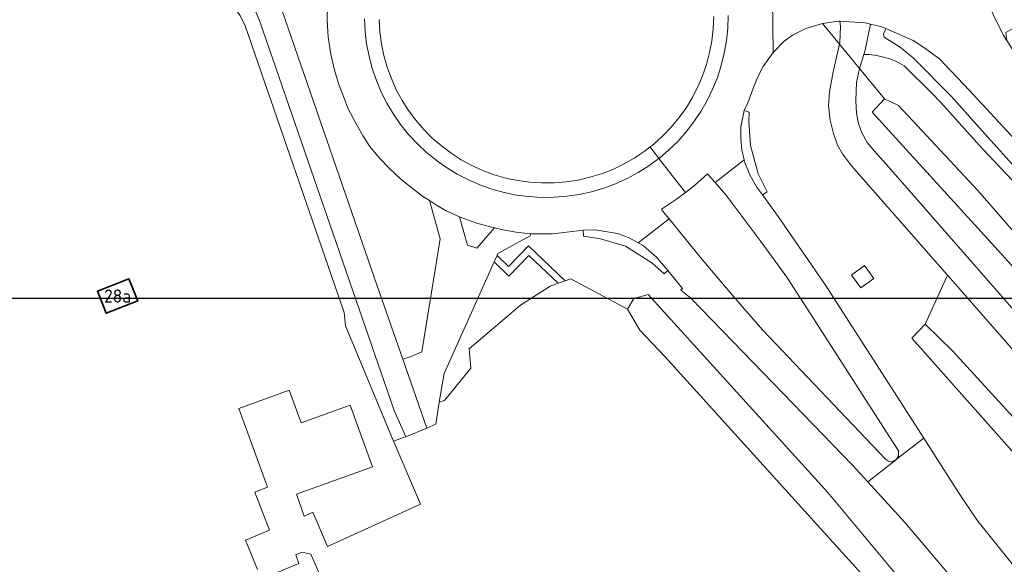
# Model space of a CAD drawing. Header units: metres. Extents: x 247853 to 249526, y 479948 to 481290.
# Tile 5 of 32: x 248632 to 248767, y 480311 to 480386. Entities that reach past the tile are written whole.
import ezdxf
from ezdxf.enums import TextEntityAlignment as Align

# ---------------------------------------------------------------- set-up
doc = ezdxf.new("R2010")
doc.units = ezdxf.units.M
for name, color, linetype, lineweight in [('B-XX-GR-GROENVOORZIENING-GV', 80, 'Continuous', 18), ('B-XX-OG-BEBOUWING-GV', 7, 'Continuous', 35), ('B-XX-OG-BEBOUWING-T18', 10, 'Continuous', 18), ('B-XX-OG-TERREIN_ERF-GV', 7, 'Continuous', 18), ('B-XX-OG-WATER_SLOOT-GV', 120, 'Continuous', 18), ('B-XX-VH-ONVERHARD-GV', 252, 'Continuous', 18), ('B-XX-VH-VERHARDING_ASFALT-GV', 252, 'Continuous', 18), ('B-XX-VH-VERHARDING_BEDRIJFSVLOERPLAAT-GV', 252, 'Continuous', 18), ('B-XX-VH-VERHARDING_BETON-GV', 252, 'Continuous', 18), ('B-XX-VH-VERHARDING_BETONSTRAATSTEEN-GV', 252, 'Continuous', 18), ('B-XX-VH-VERHARDING_GESLOTEN-GV', 252, 'Continuous', 18), ('B-XX-VH-VERHARDING_GRASBETONSTEEN-GV', 70, 'Continuous', 18), ('B-XX-VH-VERHARDING_OPEN-GV', 252, 'Continuous', 18), ('B-XX-VH-VERHARDING_TEGEL-GV', 252, 'Continuous', 18), ('N-BH-KL-ET_LS_OV_LICHTMAST-S', 7, 'Continuous', 25)]:
    doc.layers.add(name, color=color, linetype=linetype, lineweight=lineweight)
doc.styles.add('NLCS-ISO-M-T18', font='NLCS-ISO.ttf', dxfattribs={"height": 1.8})

msp = doc.modelspace()

# ---------------------------------------------------------------- linework, layer by layer
at = {"layer": 'B-XX-GR-GROENVOORZIENING-GV'}
for points in [[(248668.353, 480387.21), (248681.45, 480349.301), (248684.917, 480339.392), (248686.058, 480339.797), (248687.506, 480340.395), (248690.004, 480355.897), (248688.537, 480361.108), (248687.608, 480361.737), (248685.991, 480362.941), (248684.56, 480364.11), (248683.082, 480365.498), (248681.699, 480366.944), (248680.385, 480368.499), (248679.484, 480369.913), (248678.442, 480371.704), (248677.387, 480373.772), (248676.849, 480375.13), (248676.144, 480376.995), (248675.544, 480378.96), (248675.027, 480381.16), (248674.692, 480383.464), (248674.533, 480385.832), (248674.566, 480387.788)], [(248681.649, 480385.882), (248681.748, 480384.227), (248681.966, 480382.584), (248682.303, 480380.961), (248682.756, 480379.367), (248683.323, 480377.809), (248684.002, 480376.297), (248684.788, 480374.838), (248685.677, 480373.439), (248686.666, 480372.109), (248687.748, 480370.853), (248688.918, 480369.679), (248690.169, 480368.593), (248691.497, 480367.6), (248692.892, 480366.705), (248694.349, 480365.914), (248695.858, 480365.23), (248697.414, 480364.658), (248699.007, 480364.199), (248700.628, 480363.857), (248702.271, 480363.632), (248703.925, 480363.528), (248705.582, 480363.543), (248707.234, 480363.678), (248708.872, 480363.932), (248710.487, 480364.304), (248712.072, 480364.792), (248713.616, 480365.393), (248715.113, 480366.104), (248716.555, 480366.921), (248717.934, 480367.841), (248718.729, 480368.459), (248719.243, 480368.858), (248720.475, 480369.967), (248721.623, 480371.163), (248722.682, 480372.438), (248723.646, 480373.786), (248724.509, 480375.201), (248725.269, 480376.674), (248725.919, 480378.199), (248726.458, 480379.766), (248726.882, 480381.369), (248727.189, 480382.998), (248727.377, 480384.644), (248727.446, 480386.3)], [(248770.043, 480324.808), (248754.53, 480342.29), (248756.369, 480344.192), (248759.431, 480350.919), (248746.282, 480365.883), (248745.08, 480367.507), (248744.365, 480368.684), (248743.805, 480370.313), (248743.351, 480372.119), (248743.165, 480374.08), (248743.281, 480376.016), (248743.782, 480378.757), (248744.634, 480382.529), (248742.3, 480385.352), (248740.047, 480384.673), (248738.219, 480383.758), (248737.072, 480382.953), (248735.566, 480381.409), (248734.202, 480379.456), (248733.489, 480378.046), (248732.806, 480376.374), (248732.085, 480374.514), (248731.614, 480373.464), (248732.297, 480373.226), (248732.221, 480371.962), (248732.451, 480368.646), (248733.523, 480364.765), (248734.77, 480362.337), (248734.09, 480361.891), (248736.24, 480358.944), (248742.733, 480349.542), (248756.166, 480328.617), (248760.944, 480321.173), (248763.451, 480317.422), (248777.422, 480299.932)], [(248747.983, 480381.126), (248747.465, 480379.491), (248747.399, 480379.186), (248750.822, 480375.048), (248752.729, 480374.133), (248763.584, 480362.495), (248786.152, 480336.554), (248796.598, 480323.826), (248805.256, 480312.563), (248810.979, 480304.775), (248813.995, 480300.671), (248818.325, 480294.623), (248818.658, 480294.147), (248820.212, 480293.749), (248825.854, 480292.508)], [(248807.851, 480302.914), (248798.771, 480315.585), (248783.704, 480334.7), (248767.754, 480352.711), (248749.096, 480373.203), (248750.822, 480375.048), (248747.399, 480379.186), (248746.988, 480377.276), (248746.906, 480374.79), (248746.954, 480373.103), (248747.234, 480371.67), (248747.723, 480370.383), (248748.437, 480369.083), (248749.42, 480367.895), (248751.03, 480366.095), (248763.144, 480352.292), (248789.315, 480322.345), (248805.887, 480303.383)], [(248775.679, 480356.11), (248764.25, 480368.172), (248758.473, 480374.61), (248757.42, 480375.679), (248753.492, 480379.559)], [(248761.521, 480307.71), (248753.617, 480317.01), (248748.532, 480322.61), (248746.436, 480324.918), (248732.843, 480338.963), (248724.308, 480347.76), (248722.95, 480348.865), (248723.155, 480349.095), (248721.152, 480351.548), (248720.652, 480351.085), (248718.957, 480352.587), (248715.366, 480354.857), (248711.926, 480355.889), (248709.599, 480356.246), (248709.552, 480357.046), (248707.344, 480356.786), (248705.366, 480356.573), (248702.414, 480356.568), (248702.336, 480356.276), (248697.91, 480353.861), (248697.802, 480353.611), (248699.373, 480352.085), (248702.077, 480354.916), (248707.105, 480350.144), (248707.876, 480350.427), (248715.627, 480346.27), (248716.527, 480347.703), (248718.447, 480348.24), (248743.056, 480321.141), (248753.329, 480308.826)], [(248805.392, 480298.289), (248786.611, 480319.827), (248760.832, 480349.325), (248759.431, 480350.919), (248756.369, 480344.192), (248760.095, 480340.542), (248768.928, 480330.926), (248775.571, 480322.974), (248785.133, 480311.178)]]:
    msp.add_lwpolyline(points, dxfattribs=at)
for points in [[(248744.688, 480385.686), (248744.574, 480385.693), (248742.3, 480385.352), (248744.634, 480382.529), (248744.677, 480382.718), (248744.803, 480385.008)], [(248706.158, 480349.797), (248702.122, 480353.58), (248699.401, 480350.793), (248697.414, 480352.711), (248690.568, 480337.471), (248689.874, 480333.514), (248690.579, 480333.738), (248694.191, 480338.183), (248693.992, 480340.844), (248701.013, 480346.804), (248705.039, 480349.386)], [(248747.558, 480349.188), (248746.293, 480350.926), (248748.059, 480352.211), (248749.324, 480350.473)]]:
    msp.add_lwpolyline(points, close=True, dxfattribs=at)
msp.add_lwpolyline([(248753.492, 480379.559, 0.1368692), (248747.983, 480381.126)], format="xyb", dxfattribs=at)
at = {"layer": 'B-XX-OG-BEBOUWING-GV'}
msp.add_lwpolyline([(248643.124, 480348.714), (248644.316, 480345.694), (248648.616, 480347.391), (248647.423, 480350.411)], close=True, dxfattribs=at)
at = {"layer": 'B-XX-OG-TERREIN_ERF-GV'}
for points in [[(248665, 480310.6), (248663.378, 480314.622), (248666.633, 480315.989), (248664.633, 480321.211), (248666.361, 480321.897), (248662.473, 480332.666), (248669.358, 480335.152), (248670.965, 480330.702), (248677.706, 480333.137), (248680.757, 480324.692), (248670.33, 480320.927), (248671.389, 480317.922), (248672.578, 480318.456), (248674.318, 480314.407), (248674.598, 480313.754), (248687.332, 480319.568), (248683.789, 480327.778), (248683.618, 480328.189), (248677.056, 480343.989), (248676.883, 480345.777), (248663.306, 480385.026), (248662.647, 480386.455)], [(248750.708, 480306.642), (248720.768, 480339.779), (248717.33, 480343.385), (248715.627, 480346.27), (248707.876, 480350.427), (248707.105, 480350.144), (248706.158, 480349.797), (248705.039, 480349.386), (248701.013, 480346.804), (248693.992, 480340.844), (248694.191, 480338.183)], [(248676.715, 480302.547), (248672.31, 480312.71), (248671.096, 480313.008), (248670.871, 480312.91), (248670.24, 480312.636), (248670.676, 480311.465), (248666.939, 480309.872)]]:
    msp.add_lwpolyline(points, dxfattribs=at)
msp.add_lwpolyline([(248643.124, 480348.714), (248647.423, 480350.411), (248648.616, 480347.391), (248644.316, 480345.694)], close=True, dxfattribs=at)
at = {"layer": 'B-XX-OG-WATER_SLOOT-GV'}
msp.add_lwpolyline([(248810.979, 480304.775), (248805.256, 480312.563), (248796.598, 480323.826), (248786.152, 480336.554), (248763.584, 480362.495), (248752.729, 480374.133), (248750.822, 480375.048), (248749.096, 480373.203), (248767.754, 480352.711), (248783.704, 480334.7), (248798.771, 480315.585), (248807.851, 480302.914), (248808.913, 480302.215), (248809.434, 480301.898), (248811.372, 480303.487), (248811.147, 480304.388)], close=True, dxfattribs=at)
msp.add_lwpolyline([(248753.329, 480308.826), (248743.056, 480321.141), (248718.447, 480348.24), (248716.527, 480347.703), (248715.627, 480346.27), (248717.33, 480343.385), (248720.768, 480339.779), (248750.708, 480306.642)], dxfattribs=at)
at = {"layer": 'B-XX-VH-ONVERHARD-GV'}
msp.add_lwpolyline([(248758.368, 480380.478), (248756.344, 480381.99), (248754.733, 480383.038), (248750.979, 480384.677), (248750.677, 480383.911), (248750.777, 480383.466), (248752.966, 480382.119), (248754.739, 480380.672), (248759.931, 480375.39), (248764.514, 480370.236), (248770.004, 480364.183), (248776.423, 480357.581), (248776.957, 480357.253), (248778.65, 480358.767), (248771.61, 480366.27), (248762.446, 480376.169)], close=True, dxfattribs=at)
at = {"layer": 'B-XX-VH-VERHARDING_ASFALT-GV'}
for points in [[(248729.416, 480386.439), (248729.357, 480384.712), (248729.178, 480382.993), (248728.88, 480381.291), (248728.465, 480379.614), (248727.934, 480377.97), (248727.29, 480376.366), (248726.537, 480374.811), (248725.678, 480373.312), (248724.717, 480371.876), (248723.658, 480370.51), (248722.507, 480369.221), (248721.27, 480368.015), (248719.952, 480366.898), (248719.923, 480366.876), (248723.573, 480362.24), (248724.805, 480363.188), (248726.594, 480364.793), (248727.634, 480363.59), (248731.604, 480366.703), (248731.29, 480368.059), (248731.126, 480369.594), (248731.15, 480371.195), (248731.614, 480373.464), (248732.085, 480374.514), (248732.806, 480376.374), (248733.489, 480378.046), (248734.202, 480379.456), (248735.566, 480381.409), (248735.462, 480388.66)], [(248674.566, 480387.788), (248674.533, 480385.832), (248674.692, 480383.464), (248675.027, 480381.16), (248675.544, 480378.96), (248676.144, 480376.995), (248676.849, 480375.13), (248677.387, 480373.772), (248678.442, 480371.704), (248679.484, 480369.913), (248680.385, 480368.499), (248681.699, 480366.944), (248683.082, 480365.498), (248684.56, 480364.11), (248685.991, 480362.941), (248687.608, 480361.737), (248688.537, 480361.108), (248689.514, 480360.472), (248690.834, 480359.73), (248692.671, 480358.903), (248693.61, 480358.532), (248695.174, 480357.982), (248697.423, 480357.393), (248698.389, 480357.18), (248700.359, 480356.795), (248702.414, 480356.568), (248705.366, 480356.573), (248707.344, 480356.786), (248709.552, 480357.046), (248711.195, 480357.095), (248714.274, 480356.6), (248715.789, 480356.082), (248717.099, 480355.33), (248721.318, 480358.638), (248720.58, 480359.548), (248720.286, 480359.956), (248722.355, 480361.304), (248723.573, 480362.24), (248719.923, 480366.876), (248718.559, 480365.875), (248717.099, 480364.951), (248715.578, 480364.13), (248714.005, 480363.418), (248712.385, 480362.815), (248710.727, 480362.327), (248709.04, 480361.955), (248707.331, 480361.701), (248705.608, 480361.566), (248703.88, 480361.551), (248702.156, 480361.656), (248700.442, 480361.88), (248698.749, 480362.223), (248697.083, 480362.682), (248695.453, 480363.256), (248693.867, 480363.942), (248692.332, 480364.736), (248690.856, 480365.634), (248689.446, 480366.633), (248688.109, 480367.727), (248686.851, 480368.911), (248685.678, 480370.18), (248684.596, 480371.527), (248683.609, 480372.946), (248682.724, 480374.43), (248681.944, 480375.972), (248681.273, 480377.564), (248680.714, 480379.199), (248680.269, 480380.869), (248679.942, 480382.565), (248679.733, 480384.281), (248679.643, 480386.006)], [(248789.315, 480322.345), (248763.144, 480352.292), (248751.03, 480366.095), (248749.42, 480367.895), (248748.437, 480369.083), (248747.723, 480370.383), (248747.234, 480371.67), (248746.954, 480373.103), (248746.906, 480374.79), (248746.988, 480377.276), (248747.399, 480379.186), (248744.634, 480382.529), (248743.782, 480378.757), (248743.281, 480376.016), (248743.165, 480374.08), (248743.351, 480372.119), (248743.805, 480370.313), (248744.365, 480368.684), (248745.08, 480367.507), (248746.282, 480365.883), (248759.431, 480350.919), (248760.832, 480349.325), (248786.611, 480319.827)]]:
    msp.add_lwpolyline(points, dxfattribs=at)
for points in [[(248752.468, 480325.707), (248756.166, 480328.617), (248742.733, 480349.542), (248736.24, 480358.944), (248734.09, 480361.891), (248733.298, 480362.992), (248732.366, 480364.659), (248731.693, 480366.32), (248731.604, 480366.703), (248727.634, 480363.59), (248729.098, 480361.896), (248733.886, 480355.497), (248737.426, 480350.638), (248740.68, 480345.61), (248752.701, 480326.856), (248752.739, 480326.162)], [(248748.532, 480322.61), (248752.266, 480325.548), (248752.468, 480325.707), (248751.826, 480325.365), (248751.36, 480325.458), (248750.963, 480325.72), (248734.117, 480343.407), (248730.163, 480347.967), (248725.642, 480353.308), (248721.318, 480358.638), (248717.099, 480355.33), (248717.814, 480354.92), (248719.595, 480353.361), (248721.152, 480351.548), (248723.155, 480349.095), (248722.95, 480348.865), (248724.308, 480347.76), (248732.843, 480338.963), (248746.436, 480324.918)]]:
    msp.add_lwpolyline(points, close=True, dxfattribs=at)
at = {"layer": 'B-XX-VH-VERHARDING_BEDRIJFSVLOERPLAAT-GV'}
msp.add_lwpolyline([(248752.468, 480325.707), (248752.739, 480326.162), (248752.701, 480326.856), (248740.68, 480345.61), (248737.426, 480350.638), (248733.886, 480355.497), (248729.098, 480361.896), (248727.634, 480363.59), (248726.594, 480364.793), (248724.805, 480363.188), (248723.573, 480362.24), (248722.355, 480361.304), (248720.286, 480359.956), (248720.58, 480359.548), (248721.318, 480358.638), (248725.642, 480353.308), (248730.163, 480347.967), (248734.117, 480343.407), (248750.963, 480325.72), (248751.36, 480325.458), (248751.826, 480325.365)], close=True, dxfattribs=at)
at = {"layer": 'B-XX-VH-VERHARDING_BETON-GV'}
for points in [[(248731.604, 480366.703), (248731.693, 480366.32), (248732.366, 480364.659), (248733.298, 480362.992), (248734.09, 480361.891), (248734.77, 480362.337), (248733.523, 480364.765), (248732.451, 480368.646), (248732.221, 480371.962), (248732.297, 480373.226), (248731.614, 480373.464), (248731.15, 480371.195), (248731.126, 480369.594), (248731.29, 480368.059)], [(248721.152, 480351.548), (248719.595, 480353.361), (248717.814, 480354.92), (248717.099, 480355.33), (248715.789, 480356.082), (248714.274, 480356.6), (248711.195, 480357.095), (248709.552, 480357.046), (248709.599, 480356.246), (248711.926, 480355.889), (248715.366, 480354.857), (248718.957, 480352.587), (248720.652, 480351.085)]]:
    msp.add_lwpolyline(points, close=True, dxfattribs=at)
at = {"layer": 'B-XX-VH-VERHARDING_BETONSTRAATSTEEN-GV'}
for points in [[(248679.643, 480386.006), (248679.733, 480384.281), (248679.942, 480382.565), (248680.269, 480380.869), (248680.714, 480379.199), (248681.273, 480377.564), (248681.944, 480375.972), (248682.724, 480374.43), (248683.609, 480372.946), (248684.596, 480371.527), (248685.678, 480370.18), (248686.851, 480368.911), (248688.109, 480367.727), (248689.446, 480366.633), (248690.856, 480365.634), (248692.332, 480364.736), (248693.867, 480363.942), (248695.453, 480363.256), (248697.083, 480362.682), (248698.749, 480362.223), (248700.442, 480361.88), (248702.156, 480361.656), (248703.88, 480361.551), (248705.608, 480361.566), (248707.331, 480361.701), (248709.04, 480361.955), (248710.727, 480362.327), (248712.385, 480362.815), (248714.005, 480363.418), (248715.578, 480364.13), (248717.099, 480364.951), (248718.559, 480365.875), (248719.923, 480366.876), (248718.729, 480368.459), (248717.934, 480367.841), (248716.555, 480366.921), (248715.113, 480366.104), (248713.616, 480365.393), (248712.072, 480364.792), (248710.487, 480364.304), (248708.872, 480363.932), (248707.234, 480363.678), (248705.582, 480363.543), (248703.925, 480363.528), (248702.271, 480363.632), (248700.628, 480363.857), (248699.007, 480364.199), (248697.414, 480364.658), (248695.858, 480365.23), (248694.349, 480365.914), (248692.892, 480366.705), (248691.497, 480367.6), (248690.169, 480368.593), (248688.918, 480369.679), (248687.748, 480370.853), (248686.666, 480372.109), (248685.677, 480373.439), (248684.788, 480374.838), (248684.002, 480376.297), (248683.323, 480377.809), (248682.756, 480379.367), (248682.303, 480380.961), (248681.966, 480382.584), (248681.748, 480384.227), (248681.649, 480385.882)], [(248727.446, 480386.3), (248727.377, 480384.644), (248727.189, 480382.998), (248726.882, 480381.369), (248726.458, 480379.766), (248725.919, 480378.199), (248725.269, 480376.674), (248724.509, 480375.201), (248723.646, 480373.786), (248722.682, 480372.438), (248721.623, 480371.163), (248720.475, 480369.967), (248719.243, 480368.858), (248718.729, 480368.459), (248719.923, 480366.876), (248719.952, 480366.898), (248721.27, 480368.015), (248722.507, 480369.221), (248723.658, 480370.51), (248724.717, 480371.876), (248725.678, 480373.312), (248726.537, 480374.811), (248727.29, 480376.366), (248727.934, 480377.97), (248728.465, 480379.614), (248728.88, 480381.291), (248729.178, 480382.993), (248729.357, 480384.712), (248729.416, 480386.439)]]:
    msp.add_lwpolyline(points, dxfattribs=at)
msp.add_lwpolyline([(248747.558, 480349.188), (248749.324, 480350.473), (248748.059, 480352.211), (248746.293, 480350.926)], close=True, dxfattribs=at)
at = {"layer": 'B-XX-VH-VERHARDING_GESLOTEN-GV'}
for points in [[(248664.943, 480392.049), (248664.078, 480392.683), (248663.025, 480393.321), (248658.061, 480396.587), (248657.897, 480396.72), (248657.086, 480397.29), (248655.206, 480398.564), (248654.649, 480398.972), (248654.046, 480397.881), (248653, 480395.99), (248653.475, 480395.673), (248661.698, 480390.171), (248663.544, 480388.727), (248664.68, 480387.186), (248665.345, 480385.618), (248683.727, 480332.405), (248685.288, 480328.77), (248688.182, 480329.98), (248684.917, 480339.392), (248681.45, 480349.301), (248668.353, 480387.21), (248667.751, 480388.636), (248666.923, 480389.968), (248665.914, 480391.132)], [(248744.688, 480385.686), (248744.803, 480385.008), (248744.677, 480382.718), (248744.634, 480382.529), (248747.399, 480379.186), (248747.465, 480379.491), (248747.983, 480381.126), (248748.103, 480381.504), (248748.901, 480385.284), (248748.177, 480385.46)]]:
    msp.add_lwpolyline(points, close=True, dxfattribs=at)
for points in [[(248765.373, 480387.274), (248765.716, 480386.512), (248767.056, 480383.815), (248767.568, 480383.046), (248767.457, 480383.778), (248767.403, 480384.134), (248771.055, 480386.155), (248766.944, 480393.503)], [(248752.056, 480389.48), (248751.228, 480389.806), (248750.002, 480390.098), (248746.532, 480390.77), (248745.349, 480390.775), (248742.398, 480390.428), (248739.274, 480389.673), (248738.876, 480389.565), (248735.462, 480388.66), (248735.566, 480381.409), (248737.072, 480382.953), (248738.219, 480383.758), (248740.047, 480384.673), (248742.3, 480385.352), (248744.574, 480385.693), (248744.688, 480385.686), (248748.177, 480385.46), (248748.901, 480385.284), (248750.461, 480384.903), (248750.979, 480384.677)], [(248828.355, 480303.055), (248825.55, 480306.249), (248819.808, 480315.575), (248817.254, 480318.623), (248813.433, 480323.422), (248803.211, 480337.678), (248791.911, 480351.489), (248785.585, 480359.069), (248783.798, 480361.3), (248782.88, 480362.451), (248777.571, 480369.109), (248772.164, 480376.325), (248769.931, 480379.488), (248768.693, 480381.241), (248767.568, 480383.046), (248767.056, 480383.815), (248765.716, 480386.512), (248765.373, 480387.274)], [(248753.492, 480379.559), (248757.42, 480375.679), (248758.473, 480374.61), (248764.25, 480368.172), (248775.679, 480356.11), (248776.957, 480357.253), (248776.423, 480357.581), (248770.004, 480364.183), (248764.514, 480370.236), (248759.931, 480375.39), (248754.739, 480380.672), (248752.966, 480382.119), (248750.777, 480383.466), (248750.677, 480383.911), (248750.979, 480384.677), (248750.461, 480384.903), (248748.901, 480385.284), (248748.103, 480381.504), (248747.983, 480381.126)], [(248750.979, 480384.677), (248754.733, 480383.038), (248756.344, 480381.99), (248758.368, 480380.478), (248762.446, 480376.169), (248771.61, 480366.27), (248778.65, 480358.767), (248778.758, 480358.652), (248779.774, 480357.439), (248785.87, 480350.16), (248801.233, 480330.411), (248814.289, 480313.09), (248817.281, 480309.211)]]:
    msp.add_lwpolyline(points, dxfattribs=at)
msp.add_lwpolyline([(248747.983, 480381.126, -0.1368692), (248753.492, 480379.559)], format="xyb", dxfattribs=at)
at = {"layer": 'B-XX-VH-VERHARDING_GRASBETONSTEEN-GV'}
msp.add_lwpolyline([(248697.802, 480353.611), (248697.91, 480353.861), (248702.336, 480356.276), (248702.414, 480356.568), (248700.359, 480356.795), (248698.389, 480357.18), (248697.423, 480357.393), (248695.015, 480354.603), (248693.758, 480354.992), (248692.671, 480358.903), (248690.834, 480359.73), (248689.514, 480360.472), (248688.537, 480361.108), (248690.004, 480355.897), (248687.506, 480340.395), (248686.058, 480339.797), (248684.917, 480339.392), (248688.182, 480329.98), (248689.411, 480330.526), (248689.874, 480333.514), (248690.568, 480337.471), (248697.414, 480352.711)], close=True, dxfattribs=at)
at = {"layer": 'B-XX-VH-VERHARDING_OPEN-GV'}
for points in [[(248685.288, 480328.77), (248683.727, 480332.405), (248665.345, 480385.618), (248664.68, 480387.186), (248663.544, 480388.727), (248661.698, 480390.171), (248653.475, 480395.673), (248653.185, 480395.155), (248654.858, 480394.049), (248653.963, 480392.758), (248660.522, 480388.429), (248662.027, 480387.231), (248662.647, 480386.455), (248663.306, 480385.026), (248676.883, 480345.777), (248677.056, 480343.989), (248683.618, 480328.189), (248684.978, 480328.667)], [(248697.423, 480357.393), (248695.174, 480357.982), (248693.61, 480358.532), (248692.671, 480358.903), (248693.758, 480354.992), (248695.015, 480354.603)]]:
    msp.add_lwpolyline(points, close=True, dxfattribs=at)
at = {"layer": 'B-XX-VH-VERHARDING_TEGEL-GV'}
msp.add_lwpolyline([(248707.105, 480350.144), (248702.077, 480354.916), (248699.373, 480352.085), (248697.802, 480353.611), (248697.414, 480352.711), (248699.401, 480350.793), (248702.122, 480353.58), (248706.158, 480349.797)], close=True, dxfattribs=at)
at = {"layer": 'N-BH-KL-ET_LS_OV_LICHTMAST-S'}
msp.add_lwpolyline([(248559, 481151.759), (249227.984, 481151.759), (249227.984, 480347.71), (248559, 480347.71)], close=True, dxfattribs=at)

# ---------------------------------------------------------------- texts
at = {"layer": 'B-XX-OG-BEBOUWING-T18', "style": 'NLCS-ISO-M-T18'}
msp.add_text('28a', height=1.8, dxfattribs=at).set_placement((248645.87, 480348.053), align=Align.MIDDLE_CENTER)

doc.saveas('drawing.dxf')
